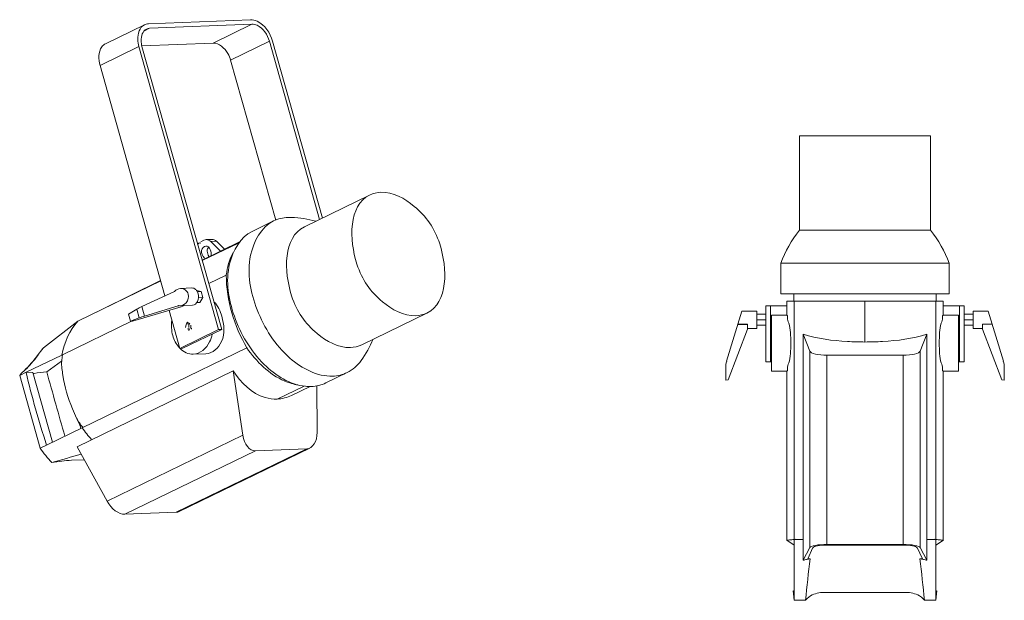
# Paper-space layout 'Sheet' of a CAD drawing. Header units: inches. Extents: x 0.8 to 10.8, y 0.2 to 8.2.
# Tile 1 of 3: x 1.1 to 5.3, y 0.6 to 3.1. Entities that reach past the tile are written whole.
import ezdxf

# ---------------------------------------------------------------- set-up
doc = ezdxf.new("R2010")
doc.units = ezdxf.units.IN
doc.header["$MEASUREMENT"] = 0
doc.layers.get('0').update_dxf_attribs({"lineweight": 5})
doc.layers.add('02___PRT_ALL_AXES', color=7, linetype='Continuous')
doc.layers.add('06___PRT_ALL_SURFS', color=7, linetype='Continuous')

psp = doc.layouts.new('Sheet')

# ---------------------------------------------------------------- linework, layer by layer
at = {"color": 0, "lineweight": 0}
for p, q in [((2.0592, 3.1155), (1.6229, 3.0981)), ((1.44, 3.0134), (1.6056, 3.0939)), ((1.6282, 3.0793), (1.6034, 3.0673)), ((1.6282, 3.0793), (2.0645, 3.0967)), ((1.8989, 3.0162), (2.0645, 3.0967)), ((1.4164, 2.9208), (1.582, 3.0013)), ((1.9223, 1.7922), (1.582, 3.0013)), ((1.8989, 3.0162), (1.5949, 3.0041)), ((1.5955, 3.0018), (1.9358, 1.7927)), ((1.974, 2.943), (2.1396, 3.0235)), ((2.1396, 3.0235), (2.3537, 2.2628)), ((2.3657, 2.2687), (2.1531, 3.0241)), ((1.974, 2.943), (2.1662, 2.26)), ((1.6936, 1.9359), (1.4164, 2.9208)), ((1.8696, 2.1764), (1.8939, 2.1773)), ((1.9132, 2.1693), (1.9478, 2.1358)), ((1.8806, 1.9886), (1.9555, 2.025)), ((1.7346, 1.955), (1.595, 1.8902)), ((1.8284, 1.9594), (1.8479, 1.9546)), ((1.8319, 1.9539), (1.8479, 1.9546)), ((1.8479, 1.9546), (1.855, 1.9291)), ((1.6063, 1.8498), (1.7494, 1.8937)), ((1.7494, 1.8937), (1.7556, 1.894)), ((1.7499, 1.8939), (1.7514, 1.8945)), ((1.7541, 1.8941), (1.7499, 1.8939)), ((1.7764, 1.8946), (1.7633, 1.8896)), ((1.8304, 1.9081), (1.8425, 1.9086)), ((1.8369, 1.9284), (1.855, 1.9291)), ((1.855, 1.9291), (1.8425, 1.9086)), ((4.2582, 1.6543), (4.2582, 1.8943)), ((4.2582, 1.8943), (4.3484, 1.8943)), ((4.2782, 1.6543), (4.2782, 1.8943)), ((4.984, 0.8959), (4.984, 1.9143)), ((4.984, 1.9143), (5.0161, 1.9143)), ((5.0161, 1.8543), (5.0161, 1.9143)), ((5.0161, 1.8943), (5.1062, 1.8943)), ((5.0862, 1.6543), (5.0862, 1.8943)), ((5.1062, 1.6543), (5.1062, 1.8943)), ((1.5737, 1.8791), (1.5382, 1.858)), ((1.5466, 1.8278), (1.5382, 1.858)), ((1.5544, 1.8284), (1.7633, 1.8896)), ((1.5841, 1.8422), (1.5737, 1.8791)), ((1.6063, 1.8498), (1.595, 1.8902)), ((1.7567, 1.7117), (1.7109, 1.8743)), ((4.0916, 1.6568), (4.157, 1.8713)), ((4.157, 1.8713), (4.2202, 1.8713)), ((4.2202, 1.8577), (4.2582, 1.8577)), ((5.1442, 1.8577), (5.1062, 1.8577)), ((5.2075, 1.8713), (5.1442, 1.8713)), ((5.2729, 1.6568), (5.2075, 1.8713)), ((1.2528, 1.6837), (1.5501, 1.8281)), ((1.5466, 1.8278), (1.5841, 1.8422)), ((1.5466, 1.8278), (1.5543, 1.8284)), ((4.1394, 1.8135), (4.1802, 1.8135)), ((4.1802, 1.8141), (4.1395, 1.8141)), ((4.1802, 1.8157), (4.14, 1.8157)), ((4.1802, 1.7943), (4.1802, 1.8157)), ((4.2202, 1.8343), (4.2582, 1.8343)), ((4.2202, 1.8109), (4.2582, 1.8109)), ((5.1442, 1.8343), (5.1062, 1.8343)), ((5.1442, 1.8109), (5.1062, 1.8109)), ((5.2244, 1.816), (5.1842, 1.816)), ((5.1842, 1.816), (5.1842, 1.7943)), ((1.7567, 1.7117), (1.9223, 1.7922)), ((1.7702, 1.7122), (1.9358, 1.7927)), ((1.9358, 1.7927), (1.9223, 1.7922)), ((4.098, 1.5775), (4.1802, 1.7943)), ((4.9462, 1.7724), (4.9182, 1.7004)), ((4.9462, 1.7724), (4.9462, 0.8072)), ((5.1842, 1.7943), (5.2665, 1.5775)), ((1.7702, 1.7122), (1.7567, 1.7117)), ((4.8446, 1.6826), (4.8446, 0.8746)), ((4.9182, 1.7004), (4.9182, 0.8612)), ((4.2834, 1.6543), (4.2582, 1.6543)), ((5.081, 1.6543), (5.1062, 1.6543)), ((4.0875, 1.5764), (4.0875, 1.6293)), ((5.0161, 0.8935), (5.0161, 1.6143)), ((5.277, 1.6293), (5.277, 1.5764)), ((4.0875, 1.5764), (4.0978, 1.5774)), ((5.277, 1.5764), (5.2667, 1.5774)), ((2.3415, 1.5518), (2.3431, 1.3534)), ((2.2988, 1.283), (1.7412, 1.012)), ((2.312, 1.2864), (1.7535, 1.015)), ((4.984, 0.8959), (4.9462, 0.8959)), ((4.9841, 0.6752), (4.984, 0.8958)), ((5.0167, 0.8935), (5.0093, 0.8935)), ((4.9045, 0.8608), (4.927, 0.8136)), ((4.9182, 0.8612), (4.9462, 0.8072)), ((4.927, 0.8136), (4.9164, 0.8136)), ((4.9896, 0.6757), (4.984, 0.6752)), ((4.984, 0.6359), (4.984, 0.6752)), ((4.984, 0.6359), (4.9362, 0.6359))]:
    psp.add_line(p, q, dxfattribs=at)
psp.add_lwpolyline([(1.8939, 2.1773), (1.8992, 2.1769), (1.9042, 2.1754), (1.9088, 2.1729), (1.9132, 2.1693)], dxfattribs=at)
for centre, radius, start, end in [((1.6295, 3.0454), 0.0339, 92.2117, 116.3217), ((1.3814, 1.6499), 0.129, 176.2841, 177.3591), ((4.1821, 1.6293), 0.0945, 163.06, 180), ((5.1824, 1.6293), 0.0945, 0, 16.94), ((4.0965, 1.59), 0.0126, 275.74, 276.5336), ((5.268, 1.59), 0.0126, 263.4664, 264.26), ((-4.8976, -0.3713), 9.8853, 5.84787, 6.88399)]:
    psp.add_arc(centre, radius, start, end, dxfattribs=at)
for centre, major_axis, ratio, start_param, end_param in [((1.7595, 1.931), (0.0132, 0.0351), 0.909904, 3.294088, 5.390799), ((1.7478, 1.9014), (0.00284, 0.00759), 0.909904, -2.530478, -2.463182), ((1.6374, 1.8816), (0.0896, 0.0304), 0.249904, 1.976742, 2.272401), ((1.6477, 1.8448), (0.0923, 0.021), 0.163707, 1.998392, 2.294051), ((1.5623, 1.8318), (0.0123, 0.0028), 0.163707, -2.318157, -2.304305), ((4.8446, 1.7025), (0.074, 0), 0.269506, -1.570796, -0.10472), ((2.2929, 1.3594), (-0.0079, 0.0762), 0.650037, -3.182812, -1.716735), ((1.7113, 1.0767), (-0.0472, 0.0586), 0.579589, -3.54703, -3.273405), ((4.8446, 0.8596), (0.074, 0), 0.202072, 0.10472, 1.570796), ((4.8447, 0.8596), (0.06, 0), 0.202072, 0.095993, 1.570796)]:
    psp.add_ellipse(centre, major_axis=major_axis, ratio=ratio, start_param=start_param, end_param=end_param, dxfattribs=at)
for points, knots in [([(2.0592, 3.1155), (2.0687, 3.1159), (2.1143, 3.1037), (2.1433, 3.0587), (2.1531, 3.0241)], [0, 0, 0, 0, 0.208674, 1, 1, 1, 1]), ([(1.582, 3.0013), (1.5793, 3.0111), (1.5729, 3.0426), (1.585, 3.0839), (1.6057, 3.0939)], [0, 0, 0, 0, 0.307631, 1, 1, 1, 1]), ([(1.5955, 3.0018), (1.5933, 3.0096), (1.5882, 3.0349), (1.598, 3.0677), (1.6144, 3.0758)], [0, 0, 0, 0, 0.30648, 1, 1, 1, 1]), ([(1.6057, 3.0939), (1.6083, 3.0952), (1.6139, 3.0972), (1.6199, 3.098), (1.6229, 3.0981)], [0, 0, 0, 0, 0.49474, 1, 1, 1, 1]), ([(2.0645, 3.0967), (2.0721, 3.097), (2.1086, 3.0873), (2.1318, 3.0513), (2.1396, 3.0235)], [0, 0, 0, 0, 0.207671, 1, 1, 1, 1]), ([(1.44, 3.0134), (1.4337, 3.0103), (1.4075, 2.987), (1.4092, 2.9462), (1.4164, 2.9208)], [0, 0, 0, 0, 0.210099, 1, 1, 1, 1]), ([(1.974, 2.943), (1.9712, 2.953), (1.9577, 2.9855), (1.9246, 3.0172), (1.8989, 3.0162)], [0, 0, 0, 0, 0.286681, 1, 1, 1, 1]), ([(1.8807, 2.1453), (1.8759, 2.1413), (1.8714, 2.1256), (1.8773, 2.1122), (1.8814, 2.1054)], [0, 0, 0, 0, 0.440619, 1, 1, 1, 1]), ([(1.7604, 1.968), (1.7673, 1.9683), (1.7823, 1.9638), (1.7907, 1.9507), (1.7927, 1.9437)], [0, 0, 0, 0, 0.486957, 1, 1, 1, 1]), ([(1.2527, 1.6582), (1.2529, 1.6622), (1.2538, 1.6701), (1.2556, 1.6778), (1.2568, 1.6816)], [0, 0, 0, 0, 0.501838, 1, 1, 1, 1]), ([(5.0093, 0.8935), (5.0061, 0.8937), (4.9965, 0.894), (4.987, 0.8958), (4.9808, 0.897)], [0, 0, 0, 0, 0.336218, 1, 1, 1, 1]), ([(4.9462, 0.8072), (4.9415, 0.8084), (4.9315, 0.8106), (4.9216, 0.8126), (4.9164, 0.8136)], [0, 0, 0, 0, 0.484465, 1, 1, 1, 1]), ([(4.8476, 0.67), (4.8698, 0.67), (4.9022, 0.6658), (4.9278, 0.6462), (4.9362, 0.6359)], [0, 0, 0, 0, 0.626449, 1, 1, 1, 1])]:
    psp.add_open_spline(points, degree=3, knots=knots, dxfattribs=at)
for points in [[(1.9841, 2.1208), (1.9679, 2.0917), (1.9591, 2.0581), (1.9555, 2.025)], [(1.7346, 1.955), (1.7408, 1.9623), (1.7508, 1.9677), (1.7604, 1.968)], [(1.2578, 1.5971), (1.2549, 1.6165), (1.2516, 1.6362), (1.2525, 1.6558)]]:
    psp.add_open_spline(points, degree=3, dxfattribs=at)
at = {"layer": '02___PRT_ALL_AXES', "color": 0, "lineweight": 0}
for p, q in [((4.4022, 2.2164), (4.4022, 2.6204)), ((4.4023, 2.6204), (4.9622, 2.6204)), ((4.9622, 2.6204), (4.9622, 2.2164)), ((2.2886, 2.2312), (2.5674, 2.3667)), ((2.219, 2.2714), (2.234, 2.2714)), ((2.066, 2.2119), (2.1571, 2.2562)), ((4.4022, 2.2164), (4.9622, 2.2164)), ((1.8468, 2.1675), (1.8602, 2.1739)), ((2.012, 2.1676), (1.8525, 2.0888)), ((1.853, 2.0867), (2.0072, 2.1617)), ((1.889, 2.1683), (1.9132, 2.1693)), ((1.889, 2.1683), (1.9311, 2.1276)), ((4.3222, 1.9444), (4.3222, 2.0764)), ((4.3222, 2.0764), (5.0422, 2.0764)), ((5.0422, 2.0764), (5.0422, 1.9444)), ((1.3241, 1.8295), (1.6754, 2.0004)), ((1.8083, 1.97), (1.7604, 1.968)), ((4.3222, 1.9444), (5.0422, 1.9444)), ((4.3782, 1.9143), (4.3782, 1.9444)), ((4.9862, 1.9444), (4.9862, 1.9143)), ((1.8112, 1.896), (1.7587, 1.8939)), ((4.3484, 1.9143), (4.3484, 1.8543)), ((4.3484, 1.9143), (4.984, 1.9143)), ((4.3805, 0.8959), (4.3805, 1.9143)), ((4.6822, 1.7392), (4.6822, 1.9143)), ((1.3222, 1.8286), (1.4302, 1.8813)), ((2.8122, 1.8631), (2.5334, 1.7276)), ((4.2202, 1.7973), (4.2202, 1.8713)), ((4.2834, 1.8543), (4.2834, 1.6143)), ((4.2834, 1.8543), (4.3484, 1.8543)), ((5.081, 1.8543), (5.0161, 1.8543)), ((5.081, 1.8543), (5.081, 1.6143)), ((5.1442, 1.7973), (5.1442, 1.8713)), ((1.1746, 1.7142), (1.3222, 1.8286)), ((4.2202, 1.7973), (4.1802, 1.7973)), ((4.4182, 1.7724), (4.4182, 0.8072)), ((4.4182, 1.7724), (4.4463, 1.7004)), ((5.1442, 1.7973), (5.1842, 1.7973)), ((1.2528, 1.6837), (1.1004, 1.6097)), ((1.1673, 1.7055), (1.1529, 1.6862)), ((1.1706, 1.7099), (1.1673, 1.7055)), ((1.172, 1.7116), (1.1706, 1.7099)), ((1.172, 1.7116), (1.1734, 1.7132)), ((1.1746, 1.7142), (1.1734, 1.7132)), ((1.1735, 1.7128), (1.1746, 1.7142)), ((1.3403, 1.3729), (2.0431, 1.7145)), ((1.8146, 1.6871), (1.8684, 1.6892)), ((4.4463, 1.7004), (4.4463, 0.8612)), ((4.5199, 1.6826), (4.5199, 0.8746)), ((4.5199, 1.6826), (4.8446, 1.6826)), ((1.2525, 1.6577), (1.1888, 1.6116)), ((1.0734, 1.5966), (1.1004, 1.6097)), ((1.0793, 1.6049), (1.0734, 1.5966)), ((1.1297, 1.6096), (1.1004, 1.6097)), ((1.1297, 1.6096), (1.2136, 1.3114)), ((1.9853, 1.6157), (1.3192, 1.2919)), ((1.9853, 1.6157), (2.0254, 1.3407)), ((2.4718, 1.6087), (2.3807, 1.5644)), ((4.2834, 1.6143), (4.3484, 1.6143)), ((4.3484, 1.6143), (4.3484, 0.8935)), ((5.081, 1.6143), (5.0161, 1.6143)), ((1.0734, 1.5966), (1.1609, 1.2856)), ((2.1729, 1.4954), (2.2873, 1.551)), ((1.1879, 1.2989), (1.3402, 1.373)), ((2.0254, 1.3407), (1.4462, 1.0592)), ((1.1609, 1.2856), (1.188, 1.2989)), ((1.4462, 1.0592), (1.3192, 1.2919)), ((2.0802, 1.2743), (1.5226, 1.0033)), ((2.0802, 1.2743), (2.2988, 1.283)), ((1.295, 1.2342), (1.3496, 1.2363)), ((1.5226, 1.0033), (1.7412, 1.012)), ((4.3478, 0.8935), (4.3804, 0.8713)), ((4.3478, 0.8935), (4.3552, 0.8935)), ((4.3804, 0.6752), (4.3805, 0.8958)), ((4.3805, 0.8959), (4.4182, 0.8959)), ((4.4463, 0.8612), (4.4182, 0.8072)), ((4.46, 0.8608), (4.4375, 0.8136)), ((4.5197, 0.8718), (4.8447, 0.8718)), ((4.5199, 0.8746), (4.8446, 0.8746)), ((4.4375, 0.8136), (4.4481, 0.8136)), ((4.3749, 0.6757), (4.3805, 0.6752)), ((4.3749, 0.6757), (4.3805, 0.6359)), ((4.3805, 0.6359), (4.3805, 0.6752)), ((4.3805, 0.6359), (4.4283, 0.6359)), ((4.5169, 0.67), (4.8476, 0.67))]:
    psp.add_line(p, q, dxfattribs=at)
for points in [[(1.8602, 2.1739), (1.8651, 2.1757), (1.8696, 2.1764)], [(1.8696, 2.1764), (1.875, 2.1759), (1.8799, 2.1744), (1.8845, 2.1719), (1.889, 2.1683)], [(1.6751, 2.0014), (1.5447, 1.9374), (1.4302, 1.8813)], [(1.1529, 1.6862), (1.1454, 1.6763), (1.1379, 1.6667), (1.1304, 1.6574), (1.123, 1.6485), (1.1155, 1.64), (1.1079, 1.6318), (1.1002, 1.6241), (1.0923, 1.6166), (1.084, 1.6094), (1.0821, 1.6078)], [(1.1684, 1.7061), (1.1664, 1.7043), (1.1659, 1.7037)], [(1.0821, 1.6078), (1.0813, 1.607), (1.0793, 1.6049)], [(1.3169, 1.4142), (1.3198, 1.4083), (1.3235, 1.4003), (1.3269, 1.3923), (1.3299, 1.3844), (1.3325, 1.3766), (1.3344, 1.3703)]]:
    psp.add_lwpolyline(points, dxfattribs=at)
for centre, radius, start, end in [((2.2133, 1.8023), 0.4696, 74.6393, 87.4654), ((4.8434, 1.8714), 0.56, 141.9775, 158.5327), ((4.5211, 1.8714), 0.56, 21.4673, 38.0225), ((2.1496, 1.9333), 0.4696, 324.3792, 337.2068), ((1.7892, 1.2428), 0.7746, 143.0245, 143.2684), ((1.7864, 1.245), 0.771, 142.6441, 143.0246), ((1.8329, 1.7848), 0.1049, 221.2337, 223.0031), ((0.9163, 1.8091), 0.2613, 308.6084, 310.068), ((5.0644, 2.5576), 4.0756, 193.4494, 197.9889), ((1.2064, 1.2599), 0.3526, 101.6737, 102.3182), ((1.7438, 1.648), 0.4883, 214.289, 221.923), ((12.8751, -38.4152), 41.3197, 106.21588, 106.39719), ((14.2621, -0.3713), 9.8853, 173.11601, 174.15213)]:
    psp.add_arc(centre, radius, start, end, dxfattribs=at)
for centre, major_axis, ratio, start_param, end_param in [((4.5199, 1.7025), (0.074, 0), 0.269506, -3.036873, -1.570796), ((2.0743, 1.3507), (-0.0079, 0.0762), 0.650037, -4.648889, -3.182812), ((1.4926, 1.068), (-0.0472, 0.0586), 0.579589, 1.270079, 2.736155), ((4.5199, 0.8596), (0.074, 0), 0.202072, 1.570796, 3.036873), ((4.5197, 0.8596), (0.06, 0), 0.202072, 1.570796, 3.0456)]:
    psp.add_ellipse(centre, major_axis=major_axis, ratio=ratio, start_param=start_param, end_param=end_param, dxfattribs=at)
for points, knots in [([(2.5674, 2.3667), (2.4775, 2.323), (2.4799, 2.0819), (2.5994, 1.9133), (2.7127, 1.8492), (2.7641, 1.8512)], [0, 0, 0, 0, 0.463134, 0.761928, 1, 1, 1, 1]), ([(2.6156, 2.3786), (2.667, 2.3806), (2.7803, 2.3166), (2.8998, 2.1479), (2.9022, 1.9068), (2.8122, 1.8631)], [0, 0, 0, 0, 0.238072, 0.536866, 1, 1, 1, 1]), ([(2.1571, 2.2562), (2.1044, 2.2306), (2.0296, 2.0892), (2.076, 1.8663), (2.1973, 1.6696), (2.3438, 1.5908), (2.4098, 1.5934)], [0, 0, 0, 0, 0.204699, 0.478749, 0.768852, 1, 1, 1, 1]), ([(2.2886, 2.2312), (2.1986, 2.1875), (2.2011, 1.9464), (2.3206, 1.7777), (2.4339, 1.7137), (2.4853, 1.7157)], [0, 0, 0, 0, 0.463134, 0.761928, 1, 1, 1, 1]), ([(2.066, 2.2119), (2.0154, 2.1873), (1.9413, 2.0547), (1.9791, 1.8386), (2.0917, 1.6434), (2.2271, 1.5566), (2.2932, 1.55)], [0, 0, 0, 0, 0.202143, 0.471076, 0.7611, 1, 1, 1, 1]), ([(1.8329, 2.156), (1.8343, 2.1582), (1.8381, 2.1622), (1.8437, 2.1624), (1.8461, 2.1618)], [0, 0, 0, 0, 0.501232, 1, 1, 1, 1]), ([(1.8686, 2.1492), (1.8598, 2.1488), (1.8411, 2.1272), (1.8546, 2.1056), (1.8628, 2.0968)], [0, 0, 0, 0, 0.422424, 1, 1, 1, 1]), ([(1.8083, 1.97), (1.8138, 1.9702), (1.8218, 1.9668), (1.827, 1.9612), (1.8283, 1.9595)], [0, 0, 0, 0, 0.725525, 1, 1, 1, 1]), ([(1.8112, 1.896), (1.8202, 1.8964), (1.8382, 1.9128), (1.8383, 1.9347), (1.8353, 1.9454)], [0, 0, 0, 0, 0.4457, 1, 1, 1, 1]), ([(4.3484, 1.8543), (4.3515, 1.8543), (4.3492, 1.8356), (4.3652, 1.8052), (4.3649, 1.7345), (4.3652, 1.6637), (4.3492, 1.6332), (4.3516, 1.6143), (4.3484, 1.6143)], [0, 0, 0, 0, 0.03906, 0.148403, 0.499024, 0.850209, 0.960122, 1, 1, 1, 1]), ([(5.0161, 1.8543), (5.013, 1.8543), (5.0153, 1.8356), (4.9993, 1.8052), (4.9996, 1.7345), (4.9993, 1.6637), (5.0152, 1.6332), (5.0129, 1.6143), (5.0161, 1.6143)], [0, 0, 0, 0, 0.03906, 0.148403, 0.499024, 0.850209, 0.960122, 1, 1, 1, 1]), ([(1.7922, 1.8223), (1.7925, 1.8212), (1.7927, 1.8183), (1.7926, 1.8155), (1.7924, 1.8137)], [0, 0, 0, 0, 0.387029, 1, 1, 1, 1]), ([(1.7952, 1.8015), (1.7945, 1.8042), (1.7956, 1.8107), (1.7978, 1.8164), (1.7993, 1.8194)], [0, 0, 0, 0, 0.462067, 1, 1, 1, 1]), ([(1.9363, 1.849), (1.946, 1.8145), (1.9555, 1.745), (1.8967, 1.6903), (1.8684, 1.6892)], [0, 0, 0, 0, 0.558936, 1, 1, 1, 1]), ([(1.7934, 1.7903), (1.7931, 1.7914), (1.7929, 1.7943), (1.7931, 1.7971), (1.7932, 1.7989)], [0, 0, 0, 0, 0.387029, 1, 1, 1, 1]), ([(1.8065, 1.7938), (1.8065, 1.7946), (1.8065, 1.7965), (1.8066, 1.7984), (1.8067, 1.7994)], [0, 0, 0, 0, 0.445357, 1, 1, 1, 1]), ([(1.8955, 1.7731), (1.8932, 1.7614), (1.8816, 1.7227), (1.8436, 1.6882), (1.8146, 1.6871)], [0, 0, 0, 0, 0.290787, 1, 1, 1, 1]), ([(4.6822, 1.7392), (4.6572, 1.7392), (4.5685, 1.742), (4.479, 1.7529), (4.4182, 1.7724)], [0, 0, 0, 0, 0.282148, 1, 1, 1, 1]), ([(4.6822, 1.7392), (4.7073, 1.7392), (4.796, 1.742), (4.8855, 1.7529), (4.9462, 1.7724)], [0, 0, 0, 0, 0.282148, 1, 1, 1, 1]), ([(1.0845, 1.6091), (1.0932, 1.6164), (1.1224, 1.6441), (1.1464, 1.6765), (1.1636, 1.6995)], [0, 0, 0, 0, 0.284498, 1, 1, 1, 1]), ([(1.1636, 1.6995), (1.164, 1.7002), (1.165, 1.7014), (1.1659, 1.7027), (1.1664, 1.7033)], [0, 0, 0, 0, 0.502294, 1, 1, 1, 1]), ([(1.1664, 1.7033), (1.1667, 1.7038), (1.1674, 1.7047), (1.1681, 1.7056), (1.1684, 1.7061)], [0, 0, 0, 0, 0.501625, 1, 1, 1, 1]), ([(2.2627, 1.5557), (2.2429, 1.5584), (2.1538, 1.5854), (2.0836, 1.6552), (2.0431, 1.7145)], [0, 0, 0, 0, 0.218201, 1, 1, 1, 1]), ([(2.1729, 1.4954), (2.1557, 1.4947), (2.0784, 1.5051), (2.0171, 1.5658), (1.9853, 1.6157)], [0, 0, 0, 0, 0.225584, 1, 1, 1, 1]), ([(2.2932, 1.55), (2.2975, 1.5495), (2.306, 1.549), (2.3145, 1.549), (2.3187, 1.5491)], [0, 0, 0, 0, 0.505079, 1, 1, 1, 1]), ([(4.3552, 0.8935), (4.3584, 0.8937), (4.368, 0.894), (4.3775, 0.8958), (4.3837, 0.897)], [0, 0, 0, 0, 0.336218, 1, 1, 1, 1]), ([(4.4182, 0.8072), (4.423, 0.8084), (4.433, 0.8106), (4.4429, 0.8126), (4.4481, 0.8136)], [0, 0, 0, 0, 0.484465, 1, 1, 1, 1]), ([(4.5169, 0.67), (4.4947, 0.67), (4.4623, 0.6658), (4.4367, 0.6462), (4.4283, 0.6359)], [0, 0, 0, 0, 0.626449, 1, 1, 1, 1])]:
    psp.add_open_spline(points, degree=3, knots=knots, dxfattribs=at)
for points in [[(2.6156, 2.3786), (2.5991, 2.3779), (2.5823, 2.374), (2.5674, 2.3667)], [(2.219, 2.2714), (2.1978, 2.2706), (2.1762, 2.2655), (2.1571, 2.2562)], [(1.8902, 2.1074), (1.8948, 2.1224), (1.8842, 2.1498), (1.8686, 2.1492)], [(2.0431, 1.7145), (1.9894, 1.8076), (1.9549, 1.9175), (1.9555, 2.025)], [(1.8283, 1.9595), (1.8315, 1.9554), (1.8338, 1.9505), (1.8353, 1.9454)], [(1.9026, 1.911), (1.9195, 1.8946), (1.9299, 1.8716), (1.9363, 1.849)], [(2.8122, 1.8631), (2.7974, 1.8558), (2.7806, 1.8519), (2.7641, 1.8512)], [(1.2527, 1.6836), (1.2638, 1.7361), (1.2863, 1.7889), (1.3222, 1.8286)], [(1.727, 1.7667), (1.721, 1.7878), (1.7196, 1.8106), (1.7226, 1.8323)], [(1.7818, 1.8009), (1.7796, 1.8086), (1.79, 1.8299), (1.7922, 1.8223)], [(1.8039, 1.8117), (1.806, 1.804), (1.7956, 1.7827), (1.7934, 1.7903)], [(1.754, 1.7157), (1.7413, 1.7301), (1.7322, 1.7482), (1.727, 1.7667)], [(2.5334, 1.7276), (2.5186, 1.7203), (2.5018, 1.7164), (2.4853, 1.7157)], [(1.8146, 1.6871), (1.794, 1.6863), (1.7722, 1.6968), (1.7578, 1.7116)], [(2.5313, 1.6598), (2.5161, 1.6385), (2.4953, 1.6201), (2.4718, 1.6087)], [(1.1888, 1.6116), (1.1708, 1.6109), (1.1527, 1.6088), (1.1351, 1.6051)], [(1.2661, 1.3369), (1.2403, 1.4285), (1.2146, 1.5201), (1.1888, 1.6116)], [(2.4718, 1.6087), (2.4527, 1.5994), (2.4311, 1.5943), (2.4098, 1.5934)], [(1.2578, 1.5971), (1.265, 1.5481), (1.279, 1.4999), (1.2982, 1.4544)], [(1.2578, 1.5971), (1.2655, 1.5482), (1.2795, 1.5001), (1.2982, 1.4544)], [(2.3807, 1.5644), (2.3616, 1.5551), (2.34, 1.55), (2.3187, 1.5491)], [(2.1729, 1.4954), (2.194, 1.4962), (2.2154, 1.5018), (2.2344, 1.5111)], [(1.2982, 1.4544), (1.304, 1.4408), (1.3096, 1.4271), (1.3164, 1.414)], [(1.3164, 1.414), (1.3235, 1.4002), (1.332, 1.3869), (1.3426, 1.3755)], [(1.1609, 1.2856), (1.1758, 1.2638), (1.1925, 1.243), (1.2108, 1.224)], [(1.295, 1.2342), (1.2668, 1.233), (1.2385, 1.2294), (1.2108, 1.224)]]:
    psp.add_open_spline(points, degree=3, dxfattribs=at)
at = {"layer": '06___PRT_ALL_SURFS', "color": 0, "lineweight": 0}
for p, q in [((2.2344, 1.5111), (2.313, 1.5493)), ((4.9841, 0.8713), (5.0167, 0.8935)), ((4.984, 0.6359), (4.9896, 0.6757))]:
    psp.add_line(p, q, dxfattribs=at)

doc.saveas('drawing.dxf')
